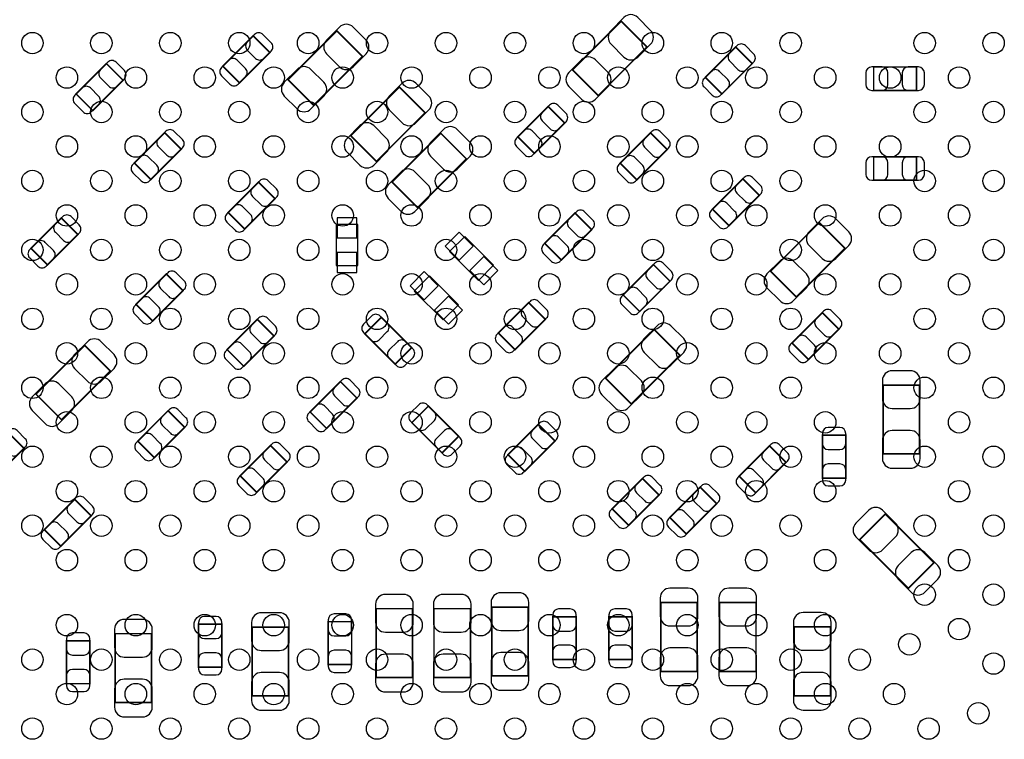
# Model space of a CAD drawing. Extents: x 0 to 68, y 0 to 55.
# Tile 4 of 14: x 23 to 38.1, y 13.2 to 24.3. Entities that reach past the tile are written whole.
import ezdxf

# ---------------------------------------------------------------- set-up
doc = ezdxf.new("R2010")
doc.units = 0
for name, color, linetype in [('PG_ASSEMBLY_BOTTOM', 30, 'CONTINUOUS'), ('PIN_BOTTOM', 211, 'CONTINUOUS'), ('PIN_TOP', 5, 'CONTINUOUS')]:
    doc.layers.add(name, color=color, linetype=linetype)

msp = doc.modelspace()

# ---------------------------------------------------------------- linework, layer by layer
at = {"layer": 'PG_ASSEMBLY_BOTTOM', "const_width": 0.024892}
for points in [[(31.465266, 23.542752), (31.860998, 23.14702), (32.610806, 23.896828), (32.215074, 24.29256), (31.465266, 23.542752)], [(27.08783, 23.394162), (27.483562, 22.99843), (28.23337, 23.748238), (27.837638, 24.14397), (27.08783, 23.394162)], [(26.086816, 23.600156), (26.341578, 23.345394), (26.808176, 23.811992), (26.553414, 24.066754), (26.086816, 23.600156)], [(33.51022, 23.428706), (33.764982, 23.173944), (34.23158, 23.640542), (33.976818, 23.895304), (33.51022, 23.428706)], [(24.549608, 23.384764), (24.294846, 23.639526), (23.828248, 23.172928), (24.08301, 22.918166), (24.549608, 23.384764)], [(36.099496, 23.58771), (36.099496, 23.227538), (36.759388, 23.227538), (36.759388, 23.58771), (36.099496, 23.58771)], [(29.19857, 22.884638), (28.802838, 23.28037), (28.05303, 22.530562), (28.448762, 22.13483), (29.19857, 22.884638)], [(30.623764, 22.513544), (30.878526, 22.258782), (31.345124, 22.72538), (31.090362, 22.980142), (30.623764, 22.513544)], [(24.722328, 22.110446), (24.97709, 21.855684), (25.443688, 22.322282), (25.188926, 22.577044), (24.722328, 22.110446)], [(29.83357, 22.173438), (29.437838, 22.56917), (28.68803, 21.819362), (29.083762, 21.42363), (29.83357, 22.173438)], [(32.920686, 22.318472), (32.665924, 22.573234), (32.199326, 22.106636), (32.454088, 21.851874), (32.920686, 22.318472)], [(36.099496, 22.205696), (36.099496, 21.845524), (36.759388, 21.845524), (36.759388, 22.205696), (36.099496, 22.205696)], [(26.888948, 21.562314), (26.634186, 21.817076), (26.167588, 21.350478), (26.42235, 21.095716), (26.888948, 21.562314)], [(34.340546, 21.613114), (34.085784, 21.867876), (33.619186, 21.401278), (33.873948, 21.146516), (34.340546, 21.613114)], [(23.13432, 20.798282), (23.389082, 20.54352), (23.85568, 21.010118), (23.600918, 21.26488), (23.13432, 20.798282)], [(31.03753, 20.872958), (31.292292, 20.618196), (31.75889, 21.084794), (31.504128, 21.339556), (31.03753, 20.872958)], [(34.51352, 20.445222), (34.909252, 20.04949), (35.65906, 20.799298), (35.263328, 21.19503), (34.51352, 20.445222)], [(32.965644, 20.292822), (32.710882, 20.547584), (32.244284, 20.080986), (32.499046, 19.826224), (32.965644, 20.292822)], [(25.471628, 20.146772), (25.216866, 20.401534), (24.750268, 19.934936), (25.00503, 19.680174), (25.471628, 20.146772)], [(30.32506, 19.4945), (30.579822, 19.239738), (31.04642, 19.706336), (30.791658, 19.961098), (30.32506, 19.4945)], [(26.151586, 19.23923), (26.406348, 18.984468), (26.872946, 19.451066), (26.618184, 19.705828), (26.151586, 19.23923)], [(28.5242, 19.736054), (28.269438, 19.481292), (28.736036, 19.014694), (28.990798, 19.269456), (28.5242, 19.736054)], [(34.842196, 19.342354), (35.096958, 19.087592), (35.563556, 19.55419), (35.308794, 19.808952), (34.842196, 19.342354)], [(33.119568, 19.153632), (32.723836, 19.549364), (31.974028, 18.799556), (32.36976, 18.403824), (33.119568, 19.153632)], [(23.209758, 18.555208), (23.60549, 18.159476), (24.355298, 18.909284), (23.959566, 19.305016), (23.209758, 18.555208)], [(27.427936, 18.281396), (27.682698, 18.026634), (28.149296, 18.493232), (27.894534, 18.747994), (27.427936, 18.281396)], [(36.803584, 18.6944), (36.243768, 18.6944), (36.243768, 17.634204), (36.803584, 17.634204), (36.803584, 18.6944)], [(29.248354, 18.370804), (28.993592, 18.116042), (29.46019, 17.649444), (29.714952, 17.904206), (29.248354, 18.370804)], [(25.49779, 18.043906), (25.243028, 18.298668), (24.77643, 17.83207), (25.031192, 17.577308), (25.49779, 18.043906)], [(31.19628, 17.835118), (30.941518, 18.08988), (30.47492, 17.623282), (30.729682, 17.36852), (31.19628, 17.835118)], [(22.304248, 17.508728), (22.55901, 17.253966), (23.025608, 17.720564), (22.770846, 17.975326), (22.304248, 17.508728)], [(35.310318, 17.261586), (35.67049, 17.261586), (35.67049, 17.921478), (35.310318, 17.921478), (35.310318, 17.261586)], [(26.353008, 17.298924), (26.60777, 17.044162), (27.074368, 17.51076), (26.819606, 17.765522), (26.353008, 17.298924)], [(34.75228, 17.504918), (34.497518, 17.75968), (34.03092, 17.293082), (34.285682, 17.03832), (34.75228, 17.504918)], [(32.796226, 17.00276), (32.541464, 17.257522), (32.074866, 16.790924), (32.329628, 16.536162), (32.796226, 17.00276)], [(33.68548, 16.869918), (33.430718, 17.12468), (32.96412, 16.658082), (33.218882, 16.40332), (33.68548, 16.869918)], [(23.337774, 16.46936), (23.592536, 16.214598), (24.059134, 16.681196), (23.804372, 16.935958), (23.337774, 16.46936)], [(36.279074, 16.71066), (35.883342, 16.314928), (36.63315, 15.56512), (37.028882, 15.960852), (36.279074, 16.71066)], [(33.384998, 15.349728), (32.825182, 15.349728), (32.825182, 14.289532), (33.384998, 14.289532), (33.384998, 15.349728)], [(34.288984, 15.349728), (33.729168, 15.349728), (33.729168, 14.289532), (34.288984, 14.289532), (34.288984, 15.349728)], [(29.005784, 15.25397), (28.445968, 15.25397), (28.445968, 14.193774), (29.005784, 14.193774), (29.005784, 15.25397)], [(29.894784, 15.25397), (29.334968, 15.25397), (29.334968, 14.193774), (29.894784, 14.193774), (29.894784, 15.25397)], [(30.783784, 15.27937), (30.223968, 15.27937), (30.223968, 14.219174), (30.783784, 14.219174), (30.783784, 15.27937)], [(26.072084, 15.01394), (25.711912, 15.01394), (25.711912, 14.354048), (26.072084, 14.354048), (26.072084, 15.01394)], [(28.067762, 15.053818), (27.70759, 15.053818), (27.70759, 14.393926), (28.067762, 14.393926), (28.067762, 15.053818)], [(31.522162, 15.130018), (31.16199, 15.130018), (31.16199, 14.470126), (31.522162, 14.470126), (31.522162, 15.130018)], [(32.385762, 15.130018), (32.02559, 15.130018), (32.02559, 14.470126), (32.385762, 14.470126), (32.385762, 15.130018)], [(24.989536, 14.869414), (24.42972, 14.869414), (24.42972, 13.809218), (24.989536, 13.809218), (24.989536, 14.869414)], [(27.097228, 14.971522), (26.537412, 14.971522), (26.537412, 13.911326), (27.097228, 13.911326), (27.097228, 14.971522)], [(35.43427, 14.97457), (34.874454, 14.97457), (34.874454, 13.914374), (35.43427, 13.914374), (35.43427, 14.97457)], [(24.040084, 14.75994), (23.679912, 14.75994), (23.679912, 14.100048), (24.040084, 14.100048), (24.040084, 14.75994)]]:
    msp.add_lwpolyline(points, dxfattribs=at)
at = {"layer": 'PG_ASSEMBLY_BOTTOM'}
for points in [[(27.830018, 21.162264), (27.830018, 20.532344), (28.160218, 20.532344), (28.160218, 21.162264), (27.830018, 21.162264)], [(29.57322, 20.749006), (30.018482, 20.303744), (30.251908, 20.53717), (29.806646, 20.982432), (29.57322, 20.749006)], [(29.031438, 20.140676), (29.4767, 19.695414), (29.710126, 19.92884), (29.264864, 20.374102), (29.031438, 20.140676)]]:
    msp.add_lwpolyline(points, dxfattribs=at)
at = {"layer": 'PIN_BOTTOM'}
for points in [[(32.257238, 24.349202), (32.059372, 24.151336, 0.415009), (32.059372, 23.938992), (32.257238, 23.741126, 0.415009), (32.469582, 23.741126), (32.667448, 23.938992, 0.415009), (32.667448, 24.151336), (32.469582, 24.349202, 0.415009)], [(27.879802, 24.200612), (27.681936, 24.002746, 0.415009), (27.681936, 23.790402), (27.879802, 23.592536, 0.415009), (28.092146, 23.592536), (28.290012, 23.790402, 0.415009), (28.290012, 24.002746), (28.092146, 24.200612, 0.415009)], [(26.574496, 24.087836), (26.461466, 23.974806, 0.414276), (26.46172, 23.847298), (26.58872, 23.720298, 0.414276), (26.716228, 23.720044), (26.829258, 23.833074, 0.414276), (26.829004, 23.960582), (26.702004, 24.087582, 0.414276)], [(33.9979, 23.916386), (33.88487, 23.803356, 0.414276), (33.885124, 23.675848), (34.012124, 23.548848, 0.414276), (34.139632, 23.548594), (34.252662, 23.661624, 0.414276), (34.252408, 23.789132), (34.125408, 23.916132, 0.414276)], [(24.315928, 23.660608), (24.202898, 23.547578, 0.414276), (24.203152, 23.42007), (24.330152, 23.29307, 0.414276), (24.45766, 23.292816), (24.57069, 23.405846, 0.414276), (24.570436, 23.533354), (24.443436, 23.660354, 0.414276)], [(26.320496, 23.324312), (26.433526, 23.437342, 0.414276), (26.433272, 23.56485), (26.306272, 23.69185, 0.414276), (26.178764, 23.692104), (26.065734, 23.579074, 0.414276), (26.065988, 23.451566), (26.192988, 23.324566, 0.414276)], [(31.818834, 23.090378), (32.0167, 23.288244, 0.415009), (32.0167, 23.500588), (31.818834, 23.698454, 0.415009), (31.60649, 23.698454), (31.408624, 23.500588, 0.415009), (31.408624, 23.288244), (31.60649, 23.090378, 0.415009)], [(27.441398, 22.941788), (27.639264, 23.139654, 0.415009), (27.639264, 23.351998), (27.441398, 23.549864, 0.415009), (27.229054, 23.549864), (27.031188, 23.351998, 0.415009), (27.031188, 23.139654), (27.229054, 22.941788, 0.415009)], [(33.7439, 23.152862), (33.85693, 23.265892, 0.414276), (33.856676, 23.3934), (33.729676, 23.5204, 0.414276), (33.602168, 23.520654), (33.489138, 23.407624, 0.414276), (33.489392, 23.280116), (33.616392, 23.153116, 0.414276)], [(36.069524, 23.227538), (36.229544, 23.227538, 0.413587), (36.31946, 23.317708), (36.31946, 23.49754, 0.413587), (36.229544, 23.58771), (36.069524, 23.58771, 0.413587), (35.979608, 23.49754), (35.979608, 23.317708, 0.413587)], [(36.78936, 23.58771), (36.62934, 23.58771, 0.413587), (36.539424, 23.49754), (36.539424, 23.317708, 0.413587), (36.62934, 23.227538), (36.78936, 23.227538, 0.413587), (36.879276, 23.317708), (36.879276, 23.49754, 0.413587)], [(28.845002, 23.337012), (28.647136, 23.139146, 0.415009), (28.647136, 22.926802), (28.845002, 22.728936, 0.415009), (29.057346, 22.728936), (29.255212, 22.926802, 0.415009), (29.255212, 23.139146), (29.057346, 23.337012, 0.415009)], [(24.061928, 22.897084), (24.174958, 23.010114, 0.414276), (24.174704, 23.137622), (24.047704, 23.264622, 0.414276), (23.920196, 23.264876), (23.807166, 23.151846, 0.414276), (23.80742, 23.024338), (23.93442, 22.897338, 0.414276)], [(31.111444, 23.001224), (30.998414, 22.888194, 0.414276), (30.998668, 22.760686), (31.125668, 22.633686, 0.414276), (31.253176, 22.633432), (31.366206, 22.746462, 0.414276), (31.365952, 22.87397), (31.238952, 23.00097, 0.414276)], [(28.406598, 22.078188), (28.604464, 22.276054, 0.415009), (28.604464, 22.488398), (28.406598, 22.686264, 0.415009), (28.194254, 22.686264), (27.996388, 22.488398, 0.415009), (27.996388, 22.276054), (28.194254, 22.078188, 0.415009)], [(25.210008, 22.598126), (25.096978, 22.485096, 0.414276), (25.097232, 22.357588), (25.224232, 22.230588, 0.414276), (25.35174, 22.230334), (25.46477, 22.343364, 0.414276), (25.464516, 22.470872), (25.337516, 22.597872, 0.414276)], [(29.480002, 22.625812), (29.282136, 22.427946, 0.415009), (29.282136, 22.215602), (29.480002, 22.017736, 0.415009), (29.692346, 22.017736), (29.890212, 22.215602, 0.415009), (29.890212, 22.427946), (29.692346, 22.625812, 0.415009)], [(30.857444, 22.2377), (30.970474, 22.35073, 0.414276), (30.97022, 22.478238), (30.84322, 22.605238, 0.414276), (30.715712, 22.605492), (30.602682, 22.492462, 0.414276), (30.602936, 22.364954), (30.729936, 22.237954, 0.414276)], [(32.687006, 22.594316), (32.573976, 22.481286, 0.414276), (32.57423, 22.353778), (32.70123, 22.226778, 0.414276), (32.828738, 22.226524), (32.941768, 22.339554, 0.414276), (32.941514, 22.467062), (32.814514, 22.594062, 0.414276)], [(24.956008, 21.834602), (25.069038, 21.947632, 0.414276), (25.068784, 22.07514), (24.941784, 22.20214, 0.414276), (24.814276, 22.202394), (24.701246, 22.089364, 0.414276), (24.7015, 21.961856), (24.8285, 21.834856, 0.414276)], [(32.433006, 21.830792), (32.546036, 21.943822, 0.414276), (32.545782, 22.07133), (32.418782, 22.19833, 0.414276), (32.291274, 22.198584), (32.178244, 22.085554, 0.414276), (32.178498, 21.958046), (32.305498, 21.831046, 0.414276)], [(36.069524, 21.845524), (36.229544, 21.845524, 0.413587), (36.31946, 21.935694), (36.31946, 22.115526, 0.413587), (36.229544, 22.205696), (36.069524, 22.205696, 0.413587), (35.979608, 22.115526), (35.979608, 21.935694, 0.413587)], [(36.78936, 22.205696), (36.62934, 22.205696, 0.413587), (36.539424, 22.115526), (36.539424, 21.935694, 0.413587), (36.62934, 21.845524), (36.78936, 21.845524, 0.413587), (36.879276, 21.935694), (36.879276, 22.115526, 0.413587)], [(29.041598, 21.366988), (29.239464, 21.564854, 0.415009), (29.239464, 21.777198), (29.041598, 21.975064, 0.415009), (28.829254, 21.975064), (28.631388, 21.777198, 0.415009), (28.631388, 21.564854), (28.829254, 21.366988, 0.415009)], [(26.655268, 21.838158), (26.542238, 21.725128, 0.414276), (26.542492, 21.59762), (26.669492, 21.47062, 0.414276), (26.797, 21.470366), (26.91003, 21.583396, 0.414276), (26.909776, 21.710904), (26.782776, 21.837904, 0.414276)], [(34.106866, 21.888958), (33.993836, 21.775928, 0.414276), (33.99409, 21.64842), (34.12109, 21.52142, 0.414276), (34.248598, 21.521166), (34.361628, 21.634196, 0.414276), (34.361374, 21.761704), (34.234374, 21.888704, 0.414276)], [(33.852866, 21.125434), (33.965896, 21.238464, 0.414276), (33.965642, 21.365972), (33.838642, 21.492972, 0.414276), (33.711134, 21.493226), (33.598104, 21.380196, 0.414276), (33.598358, 21.252688), (33.725358, 21.125688, 0.414276)], [(26.401268, 21.074634), (26.514298, 21.187664, 0.414276), (26.514044, 21.315172), (26.387044, 21.442172, 0.414276), (26.259536, 21.442426), (26.146506, 21.329396, 0.414276), (26.14676, 21.201888), (26.27376, 21.074888, 0.414276)], [(31.52521, 21.360638), (31.41218, 21.247608, 0.414276), (31.412434, 21.1201), (31.539434, 20.9931, 0.414276), (31.666942, 20.992846), (31.779972, 21.105876, 0.414276), (31.779718, 21.233384), (31.652718, 21.360384, 0.414276)], [(23.622, 21.285962), (23.50897, 21.172932, 0.414276), (23.509224, 21.045424), (23.636224, 20.918424, 0.414276), (23.763732, 20.91817), (23.876762, 21.0312, 0.414276), (23.876508, 21.158708), (23.749508, 21.285708, 0.414276)], [(35.305492, 21.251672), (35.107626, 21.053806, 0.415009), (35.107626, 20.841462), (35.305492, 20.643596, 0.415009), (35.517836, 20.643596), (35.715702, 20.841462, 0.415009), (35.715702, 21.053806), (35.517836, 21.251672, 0.415009)], [(23.368, 20.522438), (23.48103, 20.635468, 0.414276), (23.480776, 20.762976), (23.353776, 20.889976, 0.414276), (23.226268, 20.89023), (23.113238, 20.7772, 0.414276), (23.113492, 20.649692), (23.240492, 20.522692, 0.414276)], [(31.27121, 20.597114), (31.38424, 20.710144, 0.414276), (31.383986, 20.837652), (31.256986, 20.964652, 0.414276), (31.129478, 20.964906), (31.016448, 20.851876, 0.414276), (31.016702, 20.724368), (31.143702, 20.597368, 0.414276)], [(34.867088, 19.992848), (35.064954, 20.190714, 0.415009), (35.064954, 20.403058), (34.867088, 20.600924, 0.415009), (34.654744, 20.600924), (34.456878, 20.403058, 0.415009), (34.456878, 20.190714), (34.654744, 19.992848, 0.415009)], [(32.731964, 20.568666), (32.618934, 20.455636, 0.414276), (32.619188, 20.328128), (32.746188, 20.201128, 0.414276), (32.873696, 20.200874), (32.986726, 20.313904, 0.414276), (32.986472, 20.441412), (32.859472, 20.568412, 0.414276)], [(25.237948, 20.422616), (25.124918, 20.309586, 0.414276), (25.125172, 20.182078), (25.252172, 20.055078, 0.414276), (25.37968, 20.054824), (25.49271, 20.167854, 0.414276), (25.492456, 20.295362), (25.365456, 20.422362, 0.414276)], [(32.477964, 19.805142), (32.590994, 19.918172, 0.414276), (32.59074, 20.04568), (32.46374, 20.17268, 0.414276), (32.336232, 20.172934), (32.223202, 20.059904, 0.414276), (32.223456, 19.932396), (32.350456, 19.805396, 0.414276)], [(24.983948, 19.659092), (25.096978, 19.772122, 0.414276), (25.096724, 19.89963), (24.969724, 20.02663, 0.414276), (24.842216, 20.026884), (24.729186, 19.913854, 0.414276), (24.72944, 19.786346), (24.85644, 19.659346, 0.414276)], [(30.81274, 19.98218), (30.69971, 19.86915, 0.414276), (30.699964, 19.741642), (30.826964, 19.614642, 0.414276), (30.954472, 19.614388), (31.067502, 19.727418, 0.414276), (31.067248, 19.854926), (30.940248, 19.981926, 0.414276)], [(35.329876, 19.830034), (35.216846, 19.717004, 0.414276), (35.2171, 19.589496), (35.3441, 19.462496, 0.414276), (35.471608, 19.462242), (35.584638, 19.575272, 0.414276), (35.584384, 19.70278), (35.457384, 19.82978, 0.414276)], [(26.639266, 19.72691), (26.526236, 19.61388, 0.414276), (26.52649, 19.486372), (26.65349, 19.359372, 0.414276), (26.780998, 19.359118), (26.894028, 19.472148, 0.414276), (26.893774, 19.599656), (26.766774, 19.726656, 0.414276)], [(28.248356, 19.502374), (28.361386, 19.389344, 0.414276), (28.488894, 19.389598), (28.615894, 19.516598, 0.414276), (28.616148, 19.644106), (28.503118, 19.757136, 0.414276), (28.37561, 19.756882), (28.24861, 19.629882, 0.414276)], [(30.55874, 19.218656), (30.67177, 19.331686, 0.414276), (30.671516, 19.459194), (30.544516, 19.586194, 0.414276), (30.417008, 19.586448), (30.303978, 19.473418, 0.414276), (30.304232, 19.34591), (30.431232, 19.21891, 0.414276)], [(32.766, 19.606006), (32.568134, 19.40814, 0.415009), (32.568134, 19.195796), (32.766, 18.99793, 0.415009), (32.978344, 18.99793), (33.17621, 19.195796, 0.415009), (33.17621, 19.40814), (32.978344, 19.606006, 0.415009)], [(24.00173, 19.361658), (23.803864, 19.163792, 0.415009), (23.803864, 18.951448), (24.00173, 18.753582, 0.415009), (24.214074, 18.753582), (24.41194, 18.951448, 0.415009), (24.41194, 19.163792), (24.214074, 19.361658, 0.415009)], [(35.075876, 19.06651), (35.188906, 19.17954, 0.414276), (35.188652, 19.307048), (35.061652, 19.434048, 0.414276), (34.934144, 19.434302), (34.821114, 19.321272, 0.414276), (34.821368, 19.193764), (34.948368, 19.066764, 0.414276)], [(26.385266, 18.963386), (26.498296, 19.076416, 0.414276), (26.498042, 19.203924), (26.371042, 19.330924, 0.414276), (26.243534, 19.331178), (26.130504, 19.218148, 0.414276), (26.130758, 19.09064), (26.257758, 18.96364, 0.414276)], [(29.01188, 19.248374), (28.89885, 19.361404, 0.414276), (28.771342, 19.36115), (28.644342, 19.23415, 0.414276), (28.644088, 19.106642), (28.757118, 18.993612, 0.414276), (28.884626, 18.993866), (29.011626, 19.120866, 0.414276)], [(32.327596, 18.347182), (32.525462, 18.545048, 0.415009), (32.525462, 18.757392), (32.327596, 18.955258, 0.415009), (32.115252, 18.955258), (31.917386, 18.757392, 0.415009), (31.917386, 18.545048), (32.115252, 18.347182, 0.415009)], [(27.915616, 18.769076), (27.802586, 18.656046, 0.414276), (27.80284, 18.528538), (27.92984, 18.401538, 0.414276), (28.057348, 18.401284), (28.170378, 18.514314, 0.414276), (28.170124, 18.641822), (28.043124, 18.768822, 0.414276)], [(36.233608, 18.76425), (36.233608, 18.484342, 0.414846), (36.383722, 18.334228), (36.66363, 18.334228, 0.414846), (36.813744, 18.484342), (36.813744, 18.76425, 0.414846), (36.66363, 18.914364), (36.383722, 18.914364, 0.414846)], [(23.563326, 18.102834), (23.761192, 18.3007, 0.415009), (23.761192, 18.513044), (23.563326, 18.71091, 0.415009), (23.350982, 18.71091), (23.153116, 18.513044, 0.415009), (23.153116, 18.3007), (23.350982, 18.102834, 0.415009)], [(25.26411, 18.31975), (25.15108, 18.20672, 0.414276), (25.151334, 18.079212), (25.278334, 17.952212, 0.414276), (25.405842, 17.951958), (25.518872, 18.064988, 0.414276), (25.518618, 18.192496), (25.391618, 18.319496, 0.414276)], [(27.661616, 18.005552), (27.774646, 18.118582, 0.414276), (27.774392, 18.24609), (27.647392, 18.37309, 0.414276), (27.519884, 18.373344), (27.406854, 18.260314, 0.414276), (27.407108, 18.132806), (27.534108, 18.005806, 0.414276)], [(28.97251, 18.137124), (29.08554, 18.024094, 0.414276), (29.213048, 18.024348), (29.340048, 18.151348, 0.414276), (29.340302, 18.278856), (29.227272, 18.391886, 0.414276), (29.099764, 18.391632), (28.972764, 18.264632, 0.414276)], [(30.9626, 18.110962), (30.84957, 17.997932, 0.414276), (30.849824, 17.870424), (30.976824, 17.743424, 0.414276), (31.104332, 17.74317), (31.217362, 17.8562, 0.414276), (31.217108, 17.983708), (31.090108, 18.110708, 0.414276)], [(35.310318, 17.95145), (35.310318, 17.79143, 0.413587), (35.400488, 17.701514), (35.58032, 17.701514, 0.413587), (35.67049, 17.79143), (35.67049, 17.95145, 0.413587), (35.58032, 18.041366), (35.400488, 18.041366, 0.413587)], [(22.791928, 17.996408), (22.678898, 17.883378, 0.414276), (22.679152, 17.75587), (22.806152, 17.62887, 0.414276), (22.93366, 17.628616), (23.04669, 17.741646, 0.414276), (23.046436, 17.869154), (22.919436, 17.996154, 0.414276)], [(25.01011, 17.556226), (25.12314, 17.669256, 0.414276), (25.122886, 17.796764), (24.995886, 17.923764, 0.414276), (24.868378, 17.924018), (24.755348, 17.810988, 0.414276), (24.755602, 17.68348), (24.882602, 17.55648, 0.414276)], [(29.736034, 17.883124), (29.623004, 17.996154, 0.414276), (29.495496, 17.9959), (29.368496, 17.8689, 0.414276), (29.368242, 17.741392), (29.481272, 17.628362, 0.414276), (29.60878, 17.628616), (29.73578, 17.755616, 0.414276)], [(36.813744, 17.564354), (36.813744, 17.844262, 0.414846), (36.66363, 17.994376), (36.383722, 17.994376, 0.414846), (36.233608, 17.844262), (36.233608, 17.564354, 0.414846), (36.383722, 17.41424), (36.66363, 17.41424, 0.414846)], [(26.840688, 17.786604), (26.727658, 17.673574, 0.414276), (26.727912, 17.546066), (26.854912, 17.419066, 0.414276), (26.98242, 17.418812), (27.09545, 17.531842, 0.414276), (27.095196, 17.65935), (26.968196, 17.78635, 0.414276)], [(30.7086, 17.347438), (30.82163, 17.460468, 0.414276), (30.821376, 17.587976), (30.694376, 17.714976, 0.414276), (30.566868, 17.71523), (30.453838, 17.6022, 0.414276), (30.454092, 17.474692), (30.581092, 17.347692, 0.414276)], [(34.5186, 17.780762), (34.40557, 17.667732, 0.414276), (34.405824, 17.540224), (34.532824, 17.413224, 0.414276), (34.660332, 17.41297), (34.773362, 17.526, 0.414276), (34.773108, 17.653508), (34.646108, 17.780508, 0.414276)], [(35.67049, 17.231614), (35.67049, 17.391634, 0.413587), (35.58032, 17.48155), (35.400488, 17.48155, 0.413587), (35.310318, 17.391634), (35.310318, 17.231614, 0.413587), (35.400488, 17.141698), (35.58032, 17.141698, 0.413587)], [(26.586688, 17.02308), (26.699718, 17.13611, 0.414276), (26.699464, 17.263618), (26.572464, 17.390618, 0.414276), (26.444956, 17.390872), (26.331926, 17.277842, 0.414276), (26.33218, 17.150334), (26.45918, 17.023334, 0.414276)], [(32.562546, 17.278604), (32.449516, 17.165574, 0.414276), (32.44977, 17.038066), (32.57677, 16.911066, 0.414276), (32.704278, 16.910812), (32.817308, 17.023842, 0.414276), (32.817054, 17.15135), (32.690054, 17.27835, 0.414276)], [(34.2646, 17.017238), (34.37763, 17.130268, 0.414276), (34.377376, 17.257776), (34.250376, 17.384776, 0.414276), (34.122868, 17.38503), (34.009838, 17.272, 0.414276), (34.010092, 17.144492), (34.137092, 17.017492, 0.414276)], [(33.4518, 17.145762), (33.33877, 17.032732, 0.414276), (33.339024, 16.905224), (33.466024, 16.778224, 0.414276), (33.593532, 16.77797), (33.706562, 16.891, 0.414276), (33.706308, 17.018508), (33.579308, 17.145508, 0.414276)], [(23.825454, 16.95704), (23.712424, 16.84401, 0.414276), (23.712678, 16.716502), (23.839678, 16.589502, 0.414276), (23.967186, 16.589248), (24.080216, 16.702278, 0.414276), (24.079962, 16.829786), (23.952962, 16.956786, 0.414276)], [(32.308546, 16.51508), (32.421576, 16.62811, 0.414276), (32.421322, 16.755618), (32.294322, 16.882618, 0.414276), (32.166814, 16.882872), (32.053784, 16.769842, 0.414276), (32.054038, 16.642334), (32.181038, 16.515334, 0.414276)], [(33.1978, 16.382238), (33.31083, 16.495268, 0.414276), (33.310576, 16.622776), (33.183576, 16.749776, 0.414276), (33.056068, 16.75003), (32.943038, 16.637, 0.414276), (32.943292, 16.509492), (33.070292, 16.382492, 0.414276)], [(35.8267, 16.357092), (36.024566, 16.159226, 0.415009), (36.23691, 16.159226), (36.434776, 16.357092, 0.415009), (36.434776, 16.569436), (36.23691, 16.767302, 0.415009), (36.024566, 16.767302), (35.8267, 16.569436, 0.415009)], [(23.571454, 16.193516), (23.684484, 16.306546, 0.414276), (23.68423, 16.434054), (23.55723, 16.561054, 0.414276), (23.429722, 16.561308), (23.316692, 16.448278, 0.414276), (23.316946, 16.32077), (23.443946, 16.19377, 0.414276)], [(37.085524, 15.918688), (36.887658, 16.116554, 0.415009), (36.675314, 16.116554), (36.477448, 15.918688, 0.415009), (36.477448, 15.706344), (36.675314, 15.508478, 0.415009), (36.887658, 15.508478), (37.085524, 15.706344, 0.415009)], [(28.435808, 15.32382), (28.435808, 15.043912, 0.414846), (28.585922, 14.893798), (28.86583, 14.893798, 0.414846), (29.015944, 15.043912), (29.015944, 15.32382, 0.414846), (28.86583, 15.473934), (28.585922, 15.473934, 0.414846)], [(29.324808, 15.32382), (29.324808, 15.043912, 0.414846), (29.474922, 14.893798), (29.75483, 14.893798, 0.414846), (29.904944, 15.043912), (29.904944, 15.32382, 0.414846), (29.75483, 15.473934), (29.474922, 15.473934, 0.414846)], [(30.213808, 15.34922), (30.213808, 15.069312, 0.414846), (30.363922, 14.919198), (30.64383, 14.919198, 0.414846), (30.793944, 15.069312), (30.793944, 15.34922, 0.414846), (30.64383, 15.499334), (30.363922, 15.499334, 0.414846)], [(32.815022, 15.419578), (32.815022, 15.13967, 0.414846), (32.965136, 14.989556), (33.245044, 14.989556, 0.414846), (33.395158, 15.13967), (33.395158, 15.419578, 0.414846), (33.245044, 15.569692), (32.965136, 15.569692, 0.414846)], [(33.719008, 15.419578), (33.719008, 15.13967, 0.414846), (33.869122, 14.989556), (34.14903, 14.989556, 0.414846), (34.299144, 15.13967), (34.299144, 15.419578, 0.414846), (34.14903, 15.569692), (33.869122, 15.569692, 0.414846)], [(26.527252, 15.041372), (26.527252, 14.761464, 0.414846), (26.677366, 14.61135), (26.957274, 14.61135, 0.414846), (27.107388, 14.761464), (27.107388, 15.041372, 0.414846), (26.957274, 15.191486), (26.677366, 15.191486, 0.414846)], [(27.70759, 15.08379), (27.70759, 14.92377, 0.413587), (27.79776, 14.833854), (27.977592, 14.833854, 0.413587), (28.067762, 14.92377), (28.067762, 15.08379, 0.413587), (27.977592, 15.173706), (27.79776, 15.173706, 0.413587)], [(31.16199, 15.15999), (31.16199, 14.99997, 0.413587), (31.25216, 14.910054), (31.431992, 14.910054, 0.413587), (31.522162, 14.99997), (31.522162, 15.15999, 0.413587), (31.431992, 15.249906), (31.25216, 15.249906, 0.413587)], [(32.02559, 15.15999), (32.02559, 14.99997, 0.413587), (32.11576, 14.910054), (32.295592, 14.910054, 0.413587), (32.385762, 14.99997), (32.385762, 15.15999, 0.413587), (32.295592, 15.249906), (32.11576, 15.249906, 0.413587)], [(34.864294, 15.04442), (34.864294, 14.764512, 0.414846), (35.014408, 14.614398), (35.294316, 14.614398, 0.414846), (35.44443, 14.764512), (35.44443, 15.04442, 0.414846), (35.294316, 15.194534), (35.014408, 15.194534, 0.414846)], [(24.41956, 14.939264), (24.41956, 14.659356, 0.414846), (24.569674, 14.509242), (24.849582, 14.509242, 0.414846), (24.999696, 14.659356), (24.999696, 14.939264, 0.414846), (24.849582, 15.089378), (24.569674, 15.089378, 0.414846)], [(25.711912, 15.043912), (25.711912, 14.883892, 0.413587), (25.802082, 14.793976), (25.981914, 14.793976, 0.413587), (26.072084, 14.883892), (26.072084, 15.043912, 0.413587), (25.981914, 15.133828), (25.802082, 15.133828, 0.413587)], [(23.679912, 14.789912), (23.679912, 14.629892, 0.413587), (23.770082, 14.539976), (23.949914, 14.539976, 0.413587), (24.040084, 14.629892), (24.040084, 14.789912, 0.413587), (23.949914, 14.879828), (23.770082, 14.879828, 0.413587)], [(26.072084, 14.324076), (26.072084, 14.484096, 0.413587), (25.981914, 14.574012), (25.802082, 14.574012, 0.413587), (25.711912, 14.484096), (25.711912, 14.324076, 0.413587), (25.802082, 14.23416), (25.981914, 14.23416, 0.413587)], [(28.067762, 14.363954), (28.067762, 14.523974, 0.413587), (27.977592, 14.61389), (27.79776, 14.61389, 0.413587), (27.70759, 14.523974), (27.70759, 14.363954, 0.413587), (27.79776, 14.274038), (27.977592, 14.274038, 0.413587)], [(29.015944, 14.123924), (29.015944, 14.403832, 0.414846), (28.86583, 14.553946), (28.585922, 14.553946, 0.414846), (28.435808, 14.403832), (28.435808, 14.123924, 0.414846), (28.585922, 13.97381), (28.86583, 13.97381, 0.414846)], [(29.904944, 14.123924), (29.904944, 14.403832, 0.414846), (29.75483, 14.553946), (29.474922, 14.553946, 0.414846), (29.324808, 14.403832), (29.324808, 14.123924, 0.414846), (29.474922, 13.97381), (29.75483, 13.97381, 0.414846)], [(30.793944, 14.149324), (30.793944, 14.429232, 0.414846), (30.64383, 14.579346), (30.363922, 14.579346, 0.414846), (30.213808, 14.429232), (30.213808, 14.149324, 0.414846), (30.363922, 13.99921), (30.64383, 13.99921, 0.414846)], [(31.522162, 14.440154), (31.522162, 14.600174, 0.413587), (31.431992, 14.69009), (31.25216, 14.69009, 0.413587), (31.16199, 14.600174), (31.16199, 14.440154, 0.413587), (31.25216, 14.350238), (31.431992, 14.350238, 0.413587)], [(32.385762, 14.440154), (32.385762, 14.600174, 0.413587), (32.295592, 14.69009), (32.11576, 14.69009, 0.413587), (32.02559, 14.600174), (32.02559, 14.440154, 0.413587), (32.11576, 14.350238), (32.295592, 14.350238, 0.413587)], [(33.395158, 14.219682), (33.395158, 14.49959, 0.414846), (33.245044, 14.649704), (32.965136, 14.649704, 0.414846), (32.815022, 14.49959), (32.815022, 14.219682, 0.414846), (32.965136, 14.069568), (33.245044, 14.069568, 0.414846)], [(34.299144, 14.219682), (34.299144, 14.49959, 0.414846), (34.14903, 14.649704), (33.869122, 14.649704, 0.414846), (33.719008, 14.49959), (33.719008, 14.219682, 0.414846), (33.869122, 14.069568), (34.14903, 14.069568, 0.414846)], [(24.040084, 14.070076), (24.040084, 14.230096, 0.413587), (23.949914, 14.320012), (23.770082, 14.320012, 0.413587), (23.679912, 14.230096), (23.679912, 14.070076, 0.413587), (23.770082, 13.98016), (23.949914, 13.98016, 0.413587)], [(27.107388, 13.841476), (27.107388, 14.121384, 0.414846), (26.957274, 14.271498), (26.677366, 14.271498, 0.414846), (26.527252, 14.121384), (26.527252, 13.841476, 0.414846), (26.677366, 13.691362), (26.957274, 13.691362, 0.414846)], [(35.44443, 13.844524), (35.44443, 14.124432, 0.414846), (35.294316, 14.274546), (35.014408, 14.274546, 0.414846), (34.864294, 14.124432), (34.864294, 13.844524, 0.414846), (35.014408, 13.69441), (35.294316, 13.69441, 0.414846)], [(24.999696, 13.739368), (24.999696, 14.019276, 0.414846), (24.849582, 14.16939), (24.569674, 14.16939, 0.414846), (24.41956, 14.019276), (24.41956, 13.739368, 0.414846), (24.569674, 13.589254), (24.849582, 13.589254, 0.414846)]]:
    msp.add_lwpolyline(points, format="xyb", close=True, dxfattribs=at)
for points in [[(28.147518, 21.266658), (27.842718, 21.266658), (27.842718, 20.961858), (28.147518, 20.961858)], [(29.723842, 21.047336), (29.508316, 20.83181), (29.723842, 20.616284), (29.939368, 20.83181)], [(28.147518, 20.73275), (27.842718, 20.73275), (27.842718, 20.42795), (28.147518, 20.42795)], [(30.101286, 20.669892), (29.88576, 20.454366), (30.101286, 20.23884), (30.316812, 20.454366)], [(29.18206, 20.439006), (28.966534, 20.22348), (29.18206, 20.007954), (29.397586, 20.22348)], [(29.559504, 20.061562), (29.343978, 19.846036), (29.559504, 19.63051), (29.77503, 19.846036)]]:
    msp.add_lwpolyline(points, close=True, dxfattribs=at)
at = {"layer": 'PIN_TOP'}
for centre in [(23.15591, 23.955502), (24.216614, 23.955502), (25.277318, 23.955502), (26.338022, 23.955502), (27.398472, 23.955502), (28.459176, 23.955502), (29.51988, 23.955502), (30.580584, 23.955502), (31.641034, 23.955502), (32.701738, 23.955502), (33.762442, 23.955502), (34.823146, 23.955502), (36.883848, 23.955502), (37.944552, 23.955502), (23.686262, 23.42515), (24.746966, 23.42515), (25.807416, 23.42515), (26.86812, 23.42515), (27.928824, 23.42515), (28.989528, 23.42515), (30.050232, 23.42515), (31.110936, 23.42515), (32.17164, 23.42515), (33.23209, 23.42515), (34.292794, 23.42515), (35.353498, 23.42515), (36.353496, 23.42515), (37.4142, 23.42515), (23.15591, 22.894798), (24.216614, 22.894798), (25.277318, 22.894798), (26.338022, 22.894798), (27.398472, 22.894798), (28.459176, 22.894798), (29.51988, 22.894798), (30.580584, 22.894798), (31.641034, 22.894798), (32.701738, 22.894798), (33.762442, 22.894798), (34.823146, 22.894798), (36.883848, 22.894798), (37.944552, 22.894798), (23.686262, 22.364446), (24.746966, 22.364446), (25.807416, 22.364446), (26.86812, 22.364446), (27.928824, 22.364446), (28.989528, 22.364446), (30.050232, 22.364446), (31.110936, 22.364446), (32.17164, 22.364446), (33.23209, 22.364446), (34.292794, 22.364446), (35.353498, 22.364446), (36.353496, 22.364446), (37.4142, 22.364446), (23.15591, 21.834094), (24.216614, 21.834094), (25.277318, 21.834094), (26.338022, 21.834094), (27.398472, 21.834094), (28.459176, 21.834094), (29.51988, 21.834094), (30.580584, 21.834094), (31.641034, 21.834094), (32.701738, 21.834094), (33.762442, 21.834094), (34.823146, 21.834094), (36.883848, 21.834094), (37.944552, 21.834094), (23.686262, 21.303742), (24.746966, 21.303742), (25.807416, 21.303742), (26.86812, 21.303742), (27.928824, 21.303742), (28.989528, 21.303742), (30.050232, 21.303742), (31.110936, 21.303742), (32.17164, 21.303742), (33.23209, 21.303742), (34.292794, 21.303742), (35.353498, 21.303742), (36.353496, 21.303742), (37.4142, 21.303742), (23.15591, 20.77339), (24.216614, 20.77339), (25.277318, 20.77339), (26.338022, 20.77339), (27.398472, 20.77339), (28.459176, 20.77339), (29.51988, 20.77339), (30.580584, 20.77339), (31.641034, 20.77339), (32.701738, 20.77339), (33.762442, 20.77339), (34.823146, 20.77339), (36.883848, 20.77339), (37.944552, 20.77339), (23.686262, 20.243038), (24.746966, 20.243038), (25.807416, 20.243038), (26.86812, 20.243038), (27.928824, 20.243038), (28.989528, 20.243038), (30.050232, 20.243038), (31.110936, 20.243038), (32.17164, 20.243038), (33.23209, 20.243038), (34.292794, 20.243038), (35.353498, 20.243038), (36.353496, 20.243038), (37.4142, 20.243038), (23.15591, 19.71294), (24.216614, 19.71294), (25.277318, 19.71294), (26.338022, 19.71294), (27.398472, 19.71294), (28.459176, 19.71294), (29.51988, 19.71294), (30.580584, 19.71294), (31.641034, 19.71294), (32.701738, 19.71294), (33.762442, 19.71294), (34.823146, 19.71294), (36.883848, 19.71294), (37.944552, 19.71294), (23.686262, 19.182334), (24.746966, 19.182334), (25.807416, 19.182334), (26.86812, 19.182334), (27.928824, 19.182334), (28.989528, 19.182334), (30.050232, 19.182334), (31.110936, 19.182334), (32.17164, 19.182334), (33.23209, 19.182334), (34.292794, 19.182334), (35.353498, 19.182334), (36.353496, 19.182334), (37.4142, 19.182334), (23.15591, 18.652236), (24.216614, 18.652236), (25.277318, 18.652236), (26.338022, 18.652236), (27.398472, 18.652236), (28.459176, 18.652236), (29.51988, 18.652236), (30.580584, 18.652236), (31.641034, 18.652236), (32.701738, 18.652236), (33.762442, 18.652236), (34.823146, 18.652236), (36.883848, 18.652236), (37.944552, 18.652236), (23.686262, 18.121884), (24.746966, 18.121884), (25.807416, 18.121884), (26.86812, 18.121884), (27.928824, 18.121884), (28.989528, 18.121884), (30.050232, 18.121884), (31.110936, 18.121884), (32.17164, 18.121884), (33.23209, 18.121884), (34.292794, 18.121884), (35.353498, 18.121884), (37.4142, 18.121884), (23.15591, 17.591532), (24.216614, 17.591532), (25.277318, 17.591532), (26.338022, 17.591532), (27.398472, 17.591532), (28.459176, 17.591532), (29.51988, 17.591532), (30.580584, 17.591532), (31.641034, 17.591532), (32.701738, 17.591532), (33.762442, 17.591532), (34.823146, 17.591532), (36.883848, 17.591532), (37.944552, 17.591532), (23.686262, 17.06118), (24.746966, 17.06118), (25.807416, 17.06118), (26.86812, 17.06118), (27.928824, 17.06118), (28.989528, 17.06118), (30.050232, 17.06118), (31.110936, 17.06118), (32.17164, 17.06118), (33.23209, 17.06118), (34.292794, 17.06118), (35.353498, 17.06118), (37.4142, 17.06118), (23.15591, 16.530828), (24.216614, 16.530828), (25.277318, 16.530828), (26.338022, 16.530828), (27.398472, 16.530828), (28.459176, 16.530828), (29.51988, 16.530828), (30.580584, 16.530828), (31.641034, 16.530828), (32.701738, 16.530828), (33.762442, 16.530828), (34.823146, 16.530828), (36.883848, 16.530828), (37.944552, 16.530828), (23.686262, 16.000476), (24.746966, 16.000476), (25.807416, 16.000476), (26.86812, 16.000476), (27.928824, 16.000476), (28.989528, 16.000476), (30.050232, 16.000476), (31.110936, 16.000476), (32.17164, 16.000476), (33.23209, 16.000476), (34.292794, 16.000476), (35.353498, 16.000476), (37.4142, 16.000476), (36.883848, 15.470124), (37.944552, 15.470124), (23.686262, 15.000478), (24.746966, 15.000478), (25.807416, 15.000478), (26.86812, 15.000478), (27.928824, 15.000478), (28.989528, 15.000478), (30.050232, 15.000478), (31.110936, 15.000478), (32.17164, 15.000478), (33.23209, 15.000478), (34.292794, 15.000478), (35.353498, 15.000478), (37.4142, 14.939772), (36.648898, 14.705076), (23.15591, 14.470126), (24.216614, 14.470126), (25.277318, 14.470126), (26.338022, 14.470126), (27.398472, 14.470126), (28.459176, 14.470126), (29.51988, 14.470126), (30.580584, 14.470126), (31.641034, 14.470126), (32.701738, 14.470126), (33.762442, 14.470126), (34.823146, 14.470126), (35.88385, 14.470126), (37.944552, 14.40942), (23.686262, 13.939774), (24.746966, 13.939774), (25.807416, 13.939774), (26.86812, 13.939774), (27.928824, 13.939774), (28.989528, 13.939774), (30.050232, 13.939774), (31.110936, 13.939774), (32.17164, 13.939774), (33.23209, 13.939774), (34.292794, 13.939774), (35.353498, 13.939774), (36.414202, 13.939774), (37.709602, 13.644372), (23.15591, 13.409422), (24.216614, 13.409422), (25.277318, 13.409422), (26.338022, 13.409422), (27.398472, 13.409422), (28.459176, 13.409422), (29.51988, 13.409422), (30.580584, 13.409422), (31.641034, 13.409422), (32.701738, 13.409422), (33.762442, 13.409422), (34.823146, 13.409422), (35.88385, 13.409422), (36.944554, 13.409422)]:
    msp.add_circle(centre, 0.1651, dxfattribs=at)

doc.saveas('drawing.dxf')
